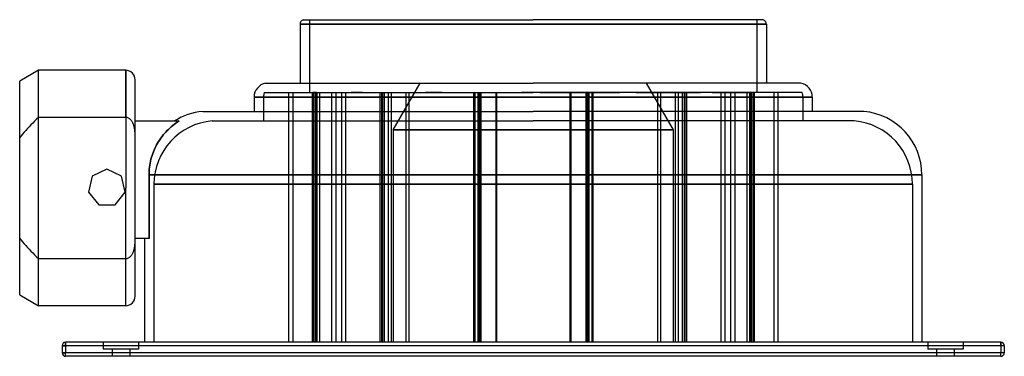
# Model space of a CAD drawing. Header units: millimetres. Extents: x -218 to 200, y -72 to 72.
import ezdxf

# ---------------------------------------------------------------- set-up
doc = ezdxf.new("R2010")
doc.units = ezdxf.units.MM
doc.layers.add('HIDDEN', color=7, linetype='Continuous')
doc.layers.add('THICK', color=7, linetype='Continuous')

msp = doc.modelspace()

# ---------------------------------------------------------------- linework, layer by layer
at = {"layer": 'HIDDEN'}
for p, q in [((-95, 71.5), (-95, 40.5)), ((95, 71.5), (95, 40.5)), ((0, 69.6), (-99, 69.6)), ((99, 69.6), (0, 69.6)), ((-210, 30), (-210, 50)), ((-173, 30), (-173, 50)), ((-59.4, 24.7), (-47.97, 44.5)), ((47.97, 44.5), (59.4, 24.7)), ((0, 38.6), (-118.5, 38.6)), ((0, 38.6), (-114.5, 38.6)), ((-114.5, 38.6), (0, 38.6)), ((-114.5, 38.6), (-114.5, 28.5)), ((-114.19, 40.5), (0, 40.5)), ((-103.89, 40.5), (-103.89, -65.5)), ((-102.11, 40.5), (-102.11, -65.5)), ((-93.8, 40.5), (-93.8, -65.5)), ((-91.94, 40.6), (-93.6, 40.6)), ((-93.6, 40.6), (-93.6, 40.5)), ((-93.41, 40.5), (-93.41, -65.5)), ((-93.21, 40.5), (-93.21, 40.6)), ((-92.69, 40.6), (-92.69, -65.5)), ((-92.19, 40.5), (-92.19, -65.5)), ((-91.94, 40.6), (-81.42, 40.6)), ((-91.94, 40.5), (-91.94, 40.6)), ((-91.8, 40.5), (-91.8, -65.5)), ((-91.38, 40.6), (-91.38, 40.5)), ((-90.69, 40.6), (-90.69, -65.5)), ((-85.6, 40.6), (-85.6, -65.5)), ((-83.78, 40.6), (-83.78, -65.5)), ((-81.42, 40.6), (-79.64, 40.6)), ((-81.42, 40.6), (-81.42, -65.5)), ((-79.64, 40.6), (-79.64, -65.5)), ((-79.64, 40.6), (-77.28, 40.6)), ((-72.47, 40.6), (-77.28, 40.6)), ((-77.28, 40.6), (-77.28, 40.5)), ((-76.01, 40.5), (-76.01, 40.6)), ((-72.47, 40.6), (-54.02, 40.6)), ((-72.47, 40.5), (-72.47, 40.6)), ((-71.06, 40.6), (-71.06, 40.5)), ((-65.13, 40.5), (-65.13, -65.5)), ((-64.42, 40.5), (-64.42, -65.5)), ((-64.02, 40.5), (-64.02, -65.5)), ((-63.31, 40.5), (-63.31, -65.5)), ((-61.56, 40.6), (-61.56, -65.5)), ((-60.28, 40.6), (-60.28, -65.5)), ((-54.02, 40.6), (-52.81, 40.6)), ((-54.02, 40.6), (-54.02, -65.5)), ((-52.81, 40.6), (-52.81, -65.5)), ((-52.81, 40.6), (-45.66, 40.6)), ((-38.64, 40.6), (-45.66, 40.6)), ((-45.66, 40.6), (-45.66, 40.5)), ((-43.76, 40.5), (-43.76, 40.6)), ((-38.64, 40.6), (-15.93, 40.6)), ((-38.64, 40.5), (-38.64, 40.6)), ((-36.66, 40.6), (-36.66, 40.5)), ((-25.32, 40.6), (-25.32, -65.5)), ((-24.84, 40.6), (-24.84, -65.5)), ((-23.56, 40.5), (-23.56, -65.5)), ((-23.16, 40.5), (-23.16, -65.5)), ((-22.68, 40.5), (-22.68, -65.5)), ((-22.28, 40.5), (-22.28, -65.5)), ((-15.93, 40.6), (-15.52, 40.6)), ((-15.93, 40.6), (-15.93, -65.5)), ((-15.52, 40.6), (-15.52, -65.5)), ((-15.52, 40.6), (-4.99, 40.6)), ((0, 40.6), (-4.99, 40.6)), ((-4.99, 40.6), (-4.99, 40.5)), ((-2.84, 40.5), (-2.84, 40.6)), ((2.84, 40.6), (0, 40.6)), ((114.19, 40.5), (0, 40.5)), ((118.5, 38.6), (0, 38.6)), ((114.5, 38.6), (0, 38.6)), ((0, 38.6), (114.5, 38.6)), ((2.84, 40.5), (2.84, 40.6)), ((2.84, 40.6), (25.32, 40.6)), ((4.99, 40.6), (4.99, 40.5)), ((15.52, 40.6), (15.52, -65.5)), ((15.93, 40.6), (15.93, -65.5)), ((22.28, 40.5), (22.28, -65.5)), ((22.68, 40.5), (22.68, -65.5)), ((23.16, 40.5), (23.16, -65.5)), ((23.56, 40.5), (23.56, -65.5)), ((24.84, 40.6), (24.84, -65.5)), ((25.32, 40.6), (25.32, -65.5)), ((25.32, 40.6), (36.66, 40.6)), ((43.76, 40.6), (36.66, 40.6)), ((36.66, 40.6), (36.66, 40.5)), ((38.64, 40.5), (38.64, 40.6)), ((43.76, 40.5), (43.76, 40.6)), ((43.76, 40.6), (61.56, 40.6)), ((45.66, 40.6), (45.66, 40.5)), ((52.81, 40.6), (52.81, -65.5)), ((54.02, 40.6), (54.02, -65.5)), ((60.28, 40.6), (60.28, -65.5)), ((61.56, 40.6), (61.56, -65.5)), ((61.56, 40.6), (71.06, 40.6)), ((63.31, 40.5), (63.31, -65.5)), ((64.02, 40.5), (64.02, -65.5)), ((64.42, 40.5), (64.42, -65.5)), ((65.13, 40.5), (65.13, -65.5)), ((76.01, 40.6), (71.06, 40.6)), ((71.06, 40.6), (71.06, 40.5)), ((72.47, 40.5), (72.47, 40.6)), ((76.01, 40.5), (76.01, 40.6)), ((76.01, 40.6), (85.6, 40.6)), ((77.28, 40.6), (77.28, 40.5)), ((79.64, 40.6), (79.64, -65.5)), ((81.42, 40.6), (81.42, -65.5)), ((83.78, 40.6), (83.78, -65.5)), ((85.6, 40.6), (85.6, -65.5)), ((85.6, 40.6), (90.69, 40.6)), ((90.69, 40.6), (91.38, 40.6)), ((90.69, 40.6), (90.69, -65.5)), ((93.21, 40.6), (91.38, 40.6)), ((91.38, 40.6), (91.38, 40.5)), ((91.8, 40.5), (91.8, -65.5)), ((91.94, 40.5), (91.94, 40.6)), ((92.19, 40.5), (92.19, -65.5)), ((92.69, 40.6), (92.69, -65.5)), ((93.21, 40.5), (93.21, 40.6)), ((93.21, 40.6), (93.6, 40.6)), ((93.41, 40.5), (93.41, -65.5)), ((93.6, 40.6), (93.6, 40.5)), ((93.8, 40.5), (93.8, -65.5)), ((102.11, 40.5), (102.11, -65.5)), ((103.89, 40.5), (103.89, -65.5)), ((114.5, 38.6), (114.5, 28.5)), ((-210, 30), (-210.84, 29.18)), ((-173, 30), (-210, 30)), ((-172.69, 29.98), (-173, 30)), ((-172.38, 29.92), (-172.69, 29.98)), ((-172.08, 29.82), (-172.38, 29.92)), ((-171.8, 29.69), (-172.08, 29.82)), ((-171.54, 29.54), (-171.8, 29.69)), ((-171.29, 29.35), (-171.54, 29.54)), ((-171.04, 29.14), (-171.29, 29.35)), ((-214.69, 25.23), (-215.4, 24.46)), ((-213.97, 26), (-214.69, 25.23)), ((-213.22, 26.79), (-213.97, 26)), ((-212.45, 27.58), (-213.22, 26.79)), ((-211.66, 28.38), (-212.45, 27.58)), ((-210.84, 29.18), (-211.66, 28.38)), ((-170.82, 28.91), (-171.04, 29.14)), ((-170.62, 28.67), (-170.82, 28.91)), ((-170.44, 28.43), (-170.62, 28.67)), ((-170.27, 28.17), (-170.44, 28.43)), ((-170.11, 27.9), (-170.27, 28.17)), ((-169.97, 27.62), (-170.11, 27.9)), ((-169.83, 27.32), (-169.97, 27.62)), ((-169.71, 27.03), (-169.83, 27.32)), ((-169.6, 26.73), (-169.71, 27.03)), ((-169.51, 26.44), (-169.6, 26.73)), ((-169.42, 26.15), (-169.51, 26.44)), ((-169.35, 25.85), (-169.42, 26.15)), ((-169.28, 25.55), (-169.35, 25.85)), ((-169.22, 25.24), (-169.28, 25.55)), ((-169.16, 24.92), (-169.22, 25.24)), ((-169, 28.5), (-169, 28.5)), ((-154.86, 24.92), (-154.27, 25.47)), ((-154.27, 25.47), (-153.66, 26.01)), ((-153.66, 26.01), (-153.02, 26.54)), ((-153.02, 26.54), (-152.35, 27.06)), ((-152.35, 27.06), (-151.66, 27.56)), ((-151.66, 27.56), (-150.96, 28.04)), ((-150.96, 28.04), (-150.24, 28.5)), ((-136.32, 28.5), (0, 28.5)), ((136.32, 28.5), (0, 28.5)), ((-217.38, 22.18), (-218, 21.43)), ((-216.74, 22.93), (-217.38, 22.18)), ((-216.08, 23.69), (-216.74, 22.93)), ((-215.4, 24.46), (-216.08, 23.69)), ((-169.12, 24.6), (-169.16, 24.92)), ((-169.08, 24.28), (-169.12, 24.6)), ((-169.05, 23.96), (-169.08, 24.28)), ((-169.03, 23.64), (-169.05, 23.96)), ((-169.01, 23.32), (-169.03, 23.64)), ((-169, 23.02), (-169.01, 23.32)), ((-169, 22.72), (-169, 23.02)), ((-158.57, 20.48), (-158.09, 21.18)), ((-158.09, 21.18), (-157.58, 21.87)), ((-157.58, 21.87), (-157.06, 22.53)), ((-157.06, 22.53), (-156.52, 23.17)), ((-156.52, 23.17), (-155.97, 23.78)), ((-155.97, 23.78), (-155.42, 24.36)), ((-155.42, 24.36), (-154.86, 24.92)), ((0, 24.7), (-59.4, 24.7)), ((-59.4, 24.7), (0, 24.7)), ((-59.4, 24.7), (-59.4, -65.5)), ((59.4, 24.7), (0, 24.7)), ((0, 24.7), (59.4, 24.7)), ((59.4, 24.7), (59.4, -65.5)), ((-160.95, 16.09), (-160.62, 16.83)), ((-160.62, 16.83), (-160.27, 17.56)), ((-160.27, 17.56), (-159.88, 18.3)), ((-159.88, 18.3), (-159.47, 19.03)), ((-159.47, 19.03), (-159.03, 19.76)), ((-159.03, 19.76), (-158.57, 20.48)), ((-162.26, 12.21), (-162.04, 13.03)), ((-162.04, 13.03), (-161.8, 13.83)), ((-161.8, 13.83), (-161.53, 14.61)), ((-161.53, 14.61), (-161.25, 15.36)), ((-161.25, 15.36), (-160.95, 16.09)), ((-162.98, 8.03), (-162.89, 8.87)), ((-162.89, 8.87), (-162.78, 9.71)), ((-162.78, 9.71), (-162.63, 10.55)), ((-162.63, 10.55), (-162.46, 11.38)), ((-162.46, 11.38), (-162.26, 12.21)), ((-187.25, 4.99), (-188.8, -1.78)), ((-181, 8), (-187.25, 4.99)), ((-187.25, 4.99), (-187.25, 4.99)), ((-181, 8), (-181, 8)), ((-174.75, 4.99), (-181, 8)), ((-174.75, 4.99), (-174.75, 4.99)), ((-173.2, -1.78), (-174.75, 4.99)), ((-163.1, 5.6), (-163.08, 6.39)), ((0, 5.6), (-163.1, 5.6)), ((-163.1, -21.5), (-163.1, 5.6)), ((-163.08, 6.39), (-163.05, 7.21)), ((-163.05, 7.21), (-162.98, 8.03)), ((165, 5.6), (0, 5.6)), ((0, 1.6), (-161, 1.6)), ((-161, 1.6), (0, 1.6)), ((-161, 1.6), (-161, -65.5)), ((161, 1.6), (0, 1.6)), ((0, 1.6), (161, 1.6)), ((161, 1.6), (161, -65.5)), ((-188.8, -1.78), (-184.47, -7.21)), ((-188.8, -1.78), (-188.8, -1.78)), ((-177.53, -7.21), (-173.2, -1.78)), ((-173.2, -1.78), (-173.2, -1.78)), ((-184.47, -7.21), (-177.53, -7.21)), ((-184.47, -7.21), (-184.47, -7.21)), ((-177.53, -7.21), (-177.53, -7.21)), ((-218, -21.43), (-217.38, -22.18)), ((-217.38, -22.18), (-216.74, -22.93)), ((-216.74, -22.93), (-216.08, -23.69)), ((-216.08, -23.69), (-215.4, -24.46)), ((-215.4, -24.46), (-214.69, -25.23)), ((-169.22, -25.24), (-169.16, -24.92)), ((-169.16, -24.92), (-169.12, -24.6)), ((-169.12, -24.6), (-169.08, -24.28)), ((-169.08, -24.28), (-169.05, -23.96)), ((-169.05, -23.96), (-169.03, -23.64)), ((-169.03, -23.64), (-169.01, -23.32)), ((-169.01, -23.32), (-169, -23.02)), ((-169, -21.5), (-169, -21.5)), ((-169, -23.02), (-169, -22.72)), ((-214.69, -25.23), (-213.97, -26)), ((-213.97, -26), (-213.22, -26.79)), ((-213.22, -26.79), (-212.45, -27.58)), ((-212.45, -27.58), (-211.66, -28.38)), ((-211.66, -28.38), (-210.84, -29.18)), ((-210.84, -29.18), (-210, -30)), ((-171.29, -29.35), (-171.04, -29.14)), ((-171.04, -29.14), (-170.82, -28.91)), ((-170.82, -28.91), (-170.62, -28.67)), ((-170.62, -28.67), (-170.44, -28.43)), ((-170.44, -28.43), (-170.27, -28.17)), ((-170.27, -28.17), (-170.11, -27.9)), ((-170.11, -27.9), (-169.97, -27.62)), ((-169.97, -27.62), (-169.83, -27.32)), ((-169.83, -27.32), (-169.71, -27.03)), ((-169.71, -27.03), (-169.6, -26.73)), ((-169.6, -26.73), (-169.51, -26.44)), ((-169.51, -26.44), (-169.42, -26.15)), ((-169.42, -26.15), (-169.35, -25.85)), ((-169.35, -25.85), (-169.28, -25.55)), ((-169.28, -25.55), (-169.22, -25.24)), ((-210, -50), (-210, -30)), ((-210, -30), (-173, -30)), ((-173, -30), (-172.69, -29.98)), ((-173, -50), (-173, -30)), ((-172.69, -29.98), (-172.38, -29.92)), ((-172.38, -29.92), (-172.08, -29.82)), ((-172.08, -29.82), (-171.8, -29.69)), ((-171.8, -29.69), (-171.54, -29.54)), ((-171.54, -29.54), (-171.29, -29.35)), ((-198.5, -67), (-198.5, -65.5)), ((-198.5, -65.5), (-198.5, -65.5)), ((-182.5, -65.5), (-182.5, -68.5)), ((-182.5, -65.5), (-182.5, -68.5)), ((-167.5, -65.5), (-167.5, -68.5)), ((-167.5, -65.5), (-167.5, -68.5)), ((0, -65.5), (-161, -65.5)), ((161, -65.5), (0, -65.5)), ((167.5, -65.5), (167.5, -68.5)), ((167.5, -65.5), (167.5, -68.5)), ((182.5, -65.5), (182.5, -68.5)), ((182.5, -65.5), (182.5, -68.5)), ((198.5, -67), (198.5, -65.5)), ((198.5, -65.5), (198.5, -65.5)), ((-198.5, -67), (-200, -67)), ((-200, -67), (-200, -67)), ((-198.5, -70), (-200, -70)), ((-200, -70), (-200, -70)), ((-198.5, -67), (-198.5, -70)), ((198.5, -67), (-198.5, -67)), ((-198.5, -71.5), (-198.5, -70)), ((198.5, -70), (-198.5, -70)), ((-175, -68.5), (-182.5, -68.5)), ((-178.75, -68.5), (-178.75, -71.5)), ((-178.75, -68.5), (-178.75, -71.5)), ((-167.5, -68.5), (-175, -68.5)), ((-171.25, -68.5), (-171.25, -71.5)), ((-171.25, -68.5), (-171.25, -71.5)), ((175, -68.5), (167.5, -68.5)), ((171.25, -68.5), (171.25, -71.5)), ((171.25, -68.5), (171.25, -71.5)), ((182.5, -68.5), (175, -68.5)), ((178.75, -68.5), (178.75, -71.5)), ((178.75, -68.5), (178.75, -71.5)), ((200, -67), (198.5, -67)), ((198.5, -67), (198.5, -70)), ((200, -70), (198.5, -70)), ((198.5, -71.5), (198.5, -70)), ((200, -67), (200, -67)), ((200, -70), (200, -70)), ((-198.5, -71.5), (-198.5, -71.5)), ((198.5, -71.5), (198.5, -71.5))]:
    msp.add_line(p, q, dxfattribs=at)
for centre, radius, start, end in [((-108.5, 38.6), 6, 161.5386, 180), ((108.5, 38.6), 6, 0, 18.4614), ((-134, 1.6), 27, 94.9327, 180), ((134, 1.6), 27, 0, 85.0672)]:
    msp.add_arc(centre, radius, start, end, dxfattribs=at)
at = {"layer": 'THICK'}
for p, q in [((-97.62, 71.5), (0, 71.5)), ((97.62, 71.5), (0, 71.5)), ((-99, 69.6), (0, 69.6)), ((-99, 69.6), (-99, 44.5)), ((0, 69.6), (99, 69.6)), ((99, 69.6), (99, 44.5)), ((-210, 50), (-218, 45.38)), ((-210, 0), (-210, 50)), ((-173, 50), (-210, 50)), ((-173, 50), (-173, 0)), ((-169, -46), (-169, 46)), ((-218, 0), (-218, 45.38)), ((-113.59, 44.5), (0, 44.5)), ((113.59, 44.5), (0, 44.5)), ((-118.5, 38.6), (0, 38.6)), ((-118.5, 38.6), (-118.5, 32.5)), ((0, 38.6), (118.5, 38.6)), ((118.5, 38.6), (118.5, 32.5)), ((-140.32, 32.5), (0, 32.5)), ((140.32, 32.5), (0, 32.5)), ((-169, 28.5), (-150.24, 28.5)), ((-154.27, 25.47), (-154.86, 24.92)), ((-153.66, 26.01), (-154.27, 25.47)), ((-153.02, 26.54), (-153.66, 26.01)), ((-152.35, 27.06), (-153.02, 26.54)), ((-151.66, 27.56), (-152.35, 27.06)), ((-150.96, 28.04), (-151.66, 27.56)), ((-150.24, 28.5), (-150.96, 28.04)), ((-158.09, 21.18), (-158.57, 20.48)), ((-157.58, 21.87), (-158.09, 21.18)), ((-157.06, 22.53), (-157.58, 21.87)), ((-156.52, 23.17), (-157.06, 22.53)), ((-155.97, 23.78), (-156.52, 23.17)), ((-155.42, 24.36), (-155.97, 23.78)), ((-154.86, 24.92), (-155.42, 24.36)), ((-160.62, 16.83), (-160.95, 16.09)), ((-160.27, 17.56), (-160.62, 16.83)), ((-159.88, 18.3), (-160.27, 17.56)), ((-159.47, 19.03), (-159.88, 18.3)), ((-159.03, 19.76), (-159.47, 19.03)), ((-158.57, 20.48), (-159.03, 19.76)), ((-162.04, 13.03), (-162.26, 12.21)), ((-161.8, 13.83), (-162.04, 13.03)), ((-161.53, 14.61), (-161.8, 13.83)), ((-161.25, 15.36), (-161.53, 14.61)), ((-160.95, 16.09), (-161.25, 15.36)), ((-162.89, 8.87), (-162.98, 8.03)), ((-162.78, 9.71), (-162.89, 8.87)), ((-162.63, 10.55), (-162.78, 9.71)), ((-162.46, 11.38), (-162.63, 10.55)), ((-162.26, 12.21), (-162.46, 11.38)), ((-163.08, 6.39), (-163.1, 5.6)), ((-163.1, 5.6), (-163.1, -21.5)), ((-163.1, 5.6), (0, 5.6)), ((-163.05, 7.21), (-163.08, 6.39)), ((-162.98, 8.03), (-163.05, 7.21)), ((0, 5.6), (165, 5.6)), ((165, 5.6), (165, -65.5)), ((-210, -50), (-210, 0)), ((-173, -50), (-173, 0)), ((-218, -45.38), (-218, 0)), ((-163.1, -21.5), (-169, -21.5)), ((-165, -21.5), (-165, -65.5)), ((-218, -45.38), (-210, -50)), ((-173, -50), (-210, -50)), ((-198.5, -65.5), (-198.5, -67)), ((198.5, -65.5), (-198.5, -65.5)), ((198.5, -65.5), (198.5, -67)), ((-200, -67), (-198.5, -67)), ((-200, -67), (-200, -70)), ((-200, -70), (-198.5, -70)), ((-198.5, -67), (-198.5, -70)), ((198.5, -67), (-198.5, -67)), ((-198.5, -71.5), (-198.5, -70)), ((198.5, -70), (-198.5, -70)), ((198.5, -67), (198.5, -70)), ((200, -67), (198.5, -67)), ((198.5, -71.5), (198.5, -70)), ((200, -70), (198.5, -70)), ((200, -67), (200, -70)), ((198.5, -71.5), (-198.5, -71.5))]:
    msp.add_line(p, q, dxfattribs=at)
for centre, radius, start, end in [((-97, 69.6), 2, 108.1948, 180), ((97, 69.6), 2, 359.9999, 71.8052), ((-173, 46), 4, 0, 90), ((-112.5, 38.6), 6, 100.4754, 180), ((112.5, 38.6), 6, 0, 79.5247), ((-138, 5.6), 27, 94.9327, 121.9892), ((138, 5.6), 27, 0, 85.0672), ((-173, -46), 4, 270, 0), ((-198.5, -67), 1.5, 90, 180), ((198.5, -67), 1.5, 0, 90), ((-198.5, -70), 1.5, 180, 270), ((198.5, -70), 1.5, 270, 0)]:
    msp.add_arc(centre, radius, start, end, dxfattribs=at)

doc.saveas('drawing.dxf')
